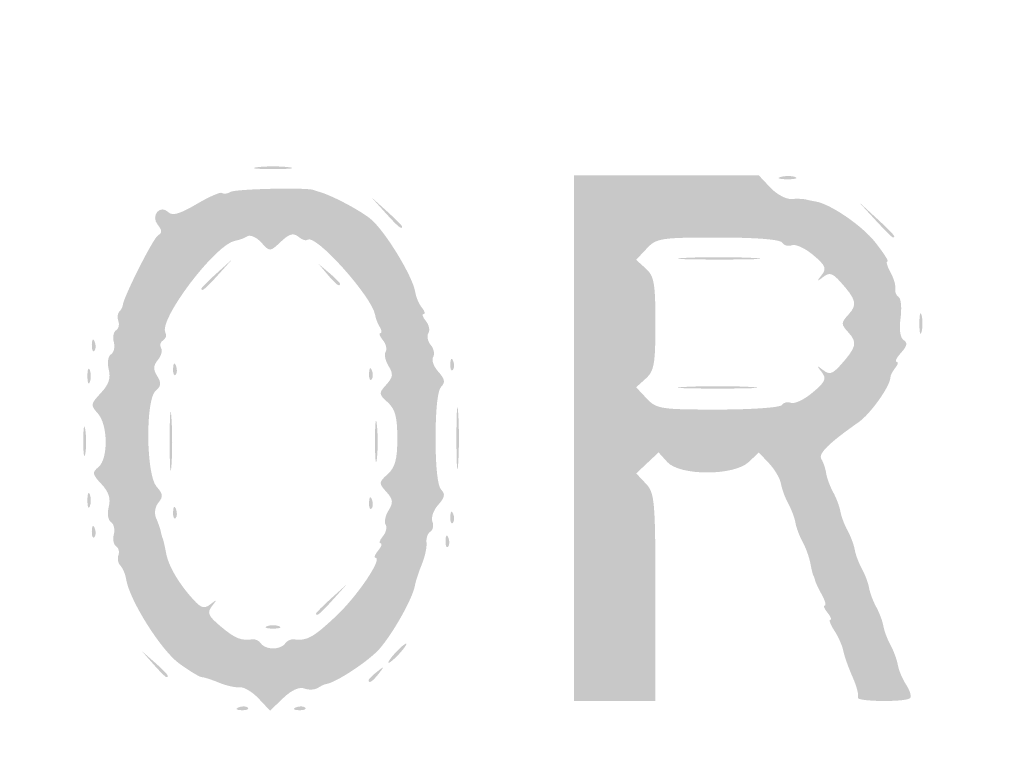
# Model space of a CAD drawing. Header units: inches. Extents: x -25.6 to 25.6, y -25.4 to 25.5.
# Tile 6 of 9: x -4.4 to 5.3, y -3.2 to 4.1. Entities that reach past the tile are written whole.
import ezdxf

# ---------------------------------------------------------------- set-up
doc = ezdxf.new("R2010")
doc.units = ezdxf.units.IN
doc.header["$MEASUREMENT"] = 0

msp = doc.modelspace()

# ---------------------------------------------------------------- hatches: boundary and pattern name
h = msp.add_hatch(color=7)
edge = h.paths.add_edge_path()
edge.add_spline(control_points=[(-0.4007, -25.4268), (-0.7297, -25.3427), (-1.0022, -25.2345), (-1.2492, -25.0898), (-1.4714, -24.9596), (-4.0059, -22.4523), (-13.0728, -13.3931), (-19.4202, -7.051), (-24.7181, -1.732), (-24.8458, -1.573), (-25.5175, -0.7368), (-25.628, 0.167), (-25.1698, 1.0773), (-24.9929, 1.4287), (-24.6905, 1.7353), (-13.1424, 13.2708)], knot_values=[0, 0, 0, 0, 1, 1, 1, 2, 2, 2, 3, 3, 3, 4, 4, 4, 5, 5, 5, 5], degree=3, periodic=0)
edge.add_line((-13.1424, 13.2708), (-1.2964, 25.1038))
edge.add_line((-1.2964, 25.1038), (-0.9639, 25.2345))
edge.add_spline(control_points=[(-0.9639, 25.2345), (-0.4799, 25.4247), (-0.0736, 25.4818), (0.3264, 25.4158), (0.6749, 25.3582), (1.1731, 25.1642), (1.3671, 25.0105), (1.4319, 24.9592), (6.7733, 19.6343), (13.2369, 13.1775), (24.952, 1.4747), (24.9895, 1.4366), (25.1751, 1.0607), (25.632, 0.135), (25.5122, -0.7537), (24.8163, -1.6028), (24.3651, -2.1533), (1.6002, -24.8618), (1.3199, -25.041), (0.9144, -25.3003), (0.5513, -25.417), (0.0943, -25.435), (-0.1261, -25.4437), (-0.3488, -25.44), (-0.4007, -25.4268)], knot_values=[0, 0, 0, 0, 1, 1, 1, 2, 2, 2, 3, 3, 3, 4, 4, 4, 5, 5, 5, 6, 6, 6, 7, 7, 7, 8, 8, 8, 8], degree=3, periodic=0)
edge = h.paths.add_edge_path(flags=0)
edge.add_spline(control_points=[(0.7778, -25.2187), (0.9334, -25.1603), (1.1773, -25.0379), (1.3199, -24.9467), (1.6002, -24.7675), (24.2708, -2.1532), (24.722, -1.6028), (25.4179, -0.7538), (25.5376, 0.1349), (25.0809, 1.0607), (24.8954, 1.4366), (24.8568, 1.4758), (13.1427, 13.1827), (1.5336, 24.7848), (1.3863, 24.9297), (1.0371, 25.0951), (0.3644, 25.4137), (-0.2339, 25.4271), (-0.9639, 25.1402)], knot_values=[0, 0, 0, 0, 1, 1, 1, 2, 2, 2, 3, 3, 3, 4, 4, 4, 5, 5, 5, 6, 6, 6, 6], degree=3, periodic=0)
edge.add_line((-0.9639, 25.1402), (-1.2964, 25.0095))
edge.add_line((-1.2964, 25.0095), (-13.0952, 13.2237))
edge.add_spline(control_points=[(-13.0952, 13.2237), (-24.5971, 1.7344), (-24.8986, 1.4287), (-25.0755, 1.0773), (-25.5337, 0.167), (-25.4232, -0.7368), (-24.7515, -1.573), (-24.6238, -1.732), (-19.3472, -7.0298), (-13.0257, -13.3459), (-3.9964, -22.3675), (-1.4714, -24.8653), (-1.2492, -24.9955), (-1.0022, -25.1402), (-0.7297, -25.2484), (-0.4007, -25.3325), (-0.181, -25.3886), (0.5006, -25.3228), (0.7778, -25.2187)], knot_values=[0, 0, 0, 0, 1, 1, 1, 2, 2, 2, 3, 3, 3, 4, 4, 4, 5, 5, 5, 6, 6, 6, 6], degree=3, periodic=0)
h = msp.add_hatch(color=7)
edge = h.paths.add_edge_path()
edge.add_spline(control_points=[(-0.0736, -24.6026), (-0.0913, -24.574), (-0.1636, -24.5623), (-0.2345, -24.5764), (-0.3054, -24.5906), (-0.3828, -24.5828), (-0.4066, -24.559), (-0.4304, -24.5352), (-0.4948, -24.5089), (-0.5498, -24.5005), (-0.6047, -24.4921), (-0.7341, -24.4294), (-0.8373, -24.3611), (-0.9791, -24.2673), (-1.0382, -24.2502), (-1.0793, -24.2913), (-1.1204, -24.3324), (-3.9712, -21.5082), (-12.7397, -12.7397), (-21.7969, -3.6825), (-24.3332, -1.1212), (-24.2888, -1.0769), (-24.2445, -1.0325), (-24.2582, -0.9857), (-24.3514, -0.8636), (-24.417, -0.7775), (-24.4583, -0.7071), (-24.4431, -0.7071), (-24.4279, -0.7071), (-24.4417, -0.6594), (-24.4738, -0.601), (-24.506, -0.5427), (-24.5353, -0.4738), (-24.539, -0.4478), (-24.5428, -0.4219), (-24.55, -0.3901), (-24.555, -0.3771), (-24.5685, -0.3427), (-24.5702, 0.298), (-24.557, 0.3536), (-24.5509, 0.3795), (-24.5425, 0.4219), (-24.5385, 0.4478), (-24.525, 0.5343), (-24.2799, 0.9828), (-24.2288, 1.0144), (-24.194, 1.0359), (-24.1963, 1.067), (-24.2364, 1.1153), (-24.2851, 1.174), (-22.4602, 3.0192), (-12.7633, 12.7161), (-3.3175, 22.1619), (-1.2201, 24.2372), (-1.1654, 24.1917), (-1.1128, 24.1481), (-1.0817, 24.1549), (-1.0193, 24.2238), (-0.9445, 24.3064), (-0.7716, 24.3954), (-0.4478, 24.5178), (-0.3701, 24.5472), (-0.1685, 24.5712), (0, 24.5712), (0.1685, 24.5712), (0.3701, 24.5472), (0.4478, 24.5178), (0.7541, 24.402), (0.9457, 24.307), (0.9965, 24.2459), (1.038, 24.1959), (1.0644, 24.1942), (1.1173, 24.2381), (1.1733, 24.2845), (3.1916, 22.2878), (12.7161, 12.7633), (22.2407, 3.2387), (24.2374, 1.2204), (24.191, 1.1645), (24.1467, 1.1111), (24.1506, 1.0836), (24.2097, 1.0345), (24.2822, 0.9743), (24.5236, 0.5437), (24.5385, 0.4478), (24.5425, 0.4219), (24.5509, 0.3795), (24.557, 0.3536), (24.5702, 0.298), (24.5685, -0.3427), (24.555, -0.3771), (24.55, -0.3901), (24.5428, -0.4219), (24.539, -0.4478), (24.5353, -0.4738), (24.506, -0.5427), (24.4738, -0.601), (24.4417, -0.6594), (24.4279, -0.7071), (24.4431, -0.7071), (24.4583, -0.7071), (24.417, -0.7775), (24.3514, -0.8636), (24.2582, -0.9857), (24.2445, -1.0325), (24.2888, -1.0769), (24.3332, -1.1212), (21.7969, -3.6825), (12.7397, -12.7397), (3.9712, -21.5082), (1.1204, -24.3324), (1.0793, -24.2913), (1.0382, -24.2502), (0.9791, -24.2673), (0.8373, -24.3611), (0.7341, -24.4294), (0.6047, -24.4921), (0.5498, -24.5005), (0.4948, -24.5089), (0.4304, -24.5352), (0.4066, -24.559), (0.3828, -24.5828), (0.3054, -24.5906), (0.2345, -24.5764), (0.1636, -24.5623), (0.0913, -24.574), (0.0736, -24.6026), (0.056, -24.6311), (0.0229, -24.6545), (0, -24.6545), (-0.0229, -24.6545), (-0.056, -24.6311), (-0.0736, -24.6026)], knot_values=[0, 0, 0, 0, 1, 1, 1, 2, 2, 2, 3, 3, 3, 4, 4, 4, 5, 5, 5, 6, 6, 6, 7, 7, 7, 8, 8, 8, 9, 9, 9, 10, 10, 10, 11, 11, 11, 12, 12, 12, 13, 13, 13, 14, 14, 14, 15, 15, 15, 16, 16, 16, 17, 17, 17, 18, 18, 18, 19, 19, 19, 20, 20, 20, 21, 21, 21, 22, 22, 22, 23, 23, 23, 24, 24, 24, 25, 25, 25, 26, 26, 26, 27, 27, 27, 28, 28, 28, 29, 29, 29, 30, 30, 30, 31, 31, 31, 32, 32, 32, 33, 33, 33, 34, 34, 34, 35, 35, 35, 36, 36, 36, 37, 37, 37, 38, 38, 38, 39, 39, 39, 40, 40, 40, 41, 41, 41, 42, 42, 42, 43, 43, 43, 44, 44, 44, 44], degree=3, periodic=0)
edge = h.paths.add_edge_path(flags=0)
edge.add_spline(control_points=[(0.2961, -24.0241), (0.4962, -23.9389), (0.6873, -23.7341), (0.6108, -23.6868), (0.5747, -23.6645), (4.6735, -19.5332), (12.0956, -12.1111), (20.3226, -3.884), (23.6524, -0.5832), (23.6919, -0.616), (23.7617, -0.6739), (24.0594, -0.35), (24.0232, -0.2556), (24.0097, -0.2204), (24.0189, -0.179), (24.0437, -0.1637), (24.097, -0.1308), (24.1042, 0.1102), (24.0534, 0.1611), (24.0192, 0.1953), (24.013, 0.2165), (24.0004, 0.3413), (23.9971, 0.3735), (21.4765, 2.9181), (18.3989, 5.9961), (14.658, 9.7374), (12.7862, 11.5782), (12.7516, 11.5495), (12.6763, 11.487), (0.5924, 23.5781), (0.6612, 23.6469), (0.6974, 23.6831), (0.6635, 23.7402), (0.5429, 23.8461), (0.4499, 23.9277), (0.3481, 23.9969), (0.3166, 23.9999), (0.2171, 24.0094), (0.1673, 24.0224), (0.0825, 24.0612), (0.0371, 24.0819), (-0.0371, 24.0819), (-0.0825, 24.0612), (-0.1673, 24.0224), (-0.2171, 24.0094), (-0.3166, 23.9999), (-0.3481, 23.9969), (-0.4499, 23.9277), (-0.5429, 23.8461), (-0.6635, 23.7402), (-0.6974, 23.6831), (-0.6612, 23.6469), (-0.5924, 23.5781), (-12.6763, 11.487), (-12.7516, 11.5495), (-12.7862, 11.5782), (-14.658, 9.7374), (-18.3989, 5.9961), (-21.4765, 2.9181), (-23.9971, 0.3735), (-24.0004, 0.3413), (-24.013, 0.2165), (-24.0192, 0.1953), (-24.0534, 0.1611), (-24.1042, 0.1102), (-24.097, -0.1308), (-24.0437, -0.1637), (-24.0189, -0.179), (-24.0086, -0.2175), (-24.0208, -0.2493), (-24.056, -0.3412), (-23.7602, -0.6726), (-23.6928, -0.6167), (-23.6521, -0.583), (-20.4362, -3.7704), (-12.0956, -12.1111), (-4.6735, -19.5332), (-0.5747, -23.6645), (-0.6108, -23.6868), (-0.6509, -23.7116), (-0.6356, -23.7557), (-0.5574, -23.8405), (-0.3404, -24.0759), (0.0019, -24.1495), (0.2961, -24.0241)], knot_values=[0, 0, 0, 0, 1, 1, 1, 2, 2, 2, 3, 3, 3, 4, 4, 4, 5, 5, 5, 6, 6, 6, 7, 7, 7, 8, 8, 8, 9, 9, 9, 10, 10, 10, 11, 11, 11, 12, 12, 12, 13, 13, 13, 14, 14, 14, 15, 15, 15, 16, 16, 16, 17, 17, 17, 18, 18, 18, 19, 19, 19, 20, 20, 20, 21, 21, 21, 22, 22, 22, 23, 23, 23, 24, 24, 24, 25, 25, 25, 26, 26, 26, 27, 27, 27, 28, 28, 28, 28], degree=3, periodic=0)
h = msp.add_hatch(color=7)
edge = h.paths.add_edge_path()
edge.add_spline(control_points=[(-2.086, 2.674), (-2.0017, 2.6844), (-1.8638, 2.6844), (-1.7796, 2.674), (-1.6953, 2.6635), (-1.7642, 2.655), (-1.9328, 2.655), (-2.1013, 2.655), (-2.1702, 2.6635), (-2.086, 2.674)], knot_values=[0, 0, 0, 0, 1, 1, 1, 2, 2, 2, 3, 3, 3, 3], degree=3, periodic=0)
h = msp.add_hatch(color=7)
edge = h.paths.add_edge_path()
edge.add_line((1.0371, 0), (1.0371, 2.5927))
edge.add_line((1.0371, 2.5927), (1.9481, 2.5927))
edge.add_line((1.9481, 2.5927), (2.8591, 2.5927))
edge.add_line((2.8591, 2.5927), (2.9718, 2.4728))
edge.add_spline(control_points=[(2.9718, 2.4728), (3.0337, 2.4069), (3.1276, 2.3562), (3.1803, 2.3602), (3.2331, 2.3642), (3.2975, 2.3619), (3.3234, 2.3551), (3.3493, 2.3482), (3.3918, 2.3394), (3.4177, 2.3354), (3.5616, 2.3133), (3.8745, 2.0999), (4.0055, 1.9345), (4.0884, 1.8299), (4.1431, 1.7442), (4.1271, 1.7442), (4.111, 1.7442), (4.1243, 1.6965), (4.1566, 1.6381), (4.1889, 1.5798), (4.2103, 1.5071), (4.2041, 1.4767), (4.198, 1.4462), (4.2128, 1.4091), (4.2369, 1.3942), (4.2611, 1.3793), (4.2698, 1.285), (4.2563, 1.1846), (4.2411, 1.0708), (4.2528, 0.9893), (4.2875, 0.9678), (4.328, 0.9428), (4.3211, 0.9091), (4.262, 0.8438), (4.2174, 0.7946), (4.1974, 0.7542), (4.2175, 0.7542), (4.2377, 0.7542), (4.2322, 0.7277), (4.2053, 0.6953), (4.1784, 0.6629), (4.1561, 0.6196), (4.1558, 0.599), (4.1546, 0.5142), (3.9616, 0.2419), (3.8442, 0.1593), (3.5464, -0.0501), (3.4426, -0.1525), (3.4751, -0.2046), (3.4939, -0.2347), (3.5153, -0.298), (3.5226, -0.3453), (3.53, -0.3927), (3.5614, -0.4775), (3.5924, -0.5339), (3.6234, -0.5903), (3.6552, -0.6751), (3.6631, -0.7225), (3.671, -0.7698), (3.7028, -0.8546), (3.7338, -0.911), (3.7648, -0.9674), (3.7966, -1.0522), (3.8045, -1.0996), (3.8124, -1.1469), (3.8442, -1.2318), (3.8752, -1.2881), (3.9063, -1.3445), (3.9381, -1.4294), (3.946, -1.4767), (3.9538, -1.524), (3.9857, -1.6089), (4.0167, -1.6653), (4.0477, -1.7216), (4.0795, -1.8065), (4.0874, -1.8538), (4.0953, -1.9012), (4.1271, -1.986), (4.1581, -2.0424), (4.1891, -2.0988), (4.2214, -2.1866), (4.2298, -2.2376), (4.2383, -2.2886), (4.2753, -2.3763), (4.3122, -2.4325), (4.349, -2.4888), (4.3661, -2.5478), (4.3502, -2.5638), (4.308, -2.606), (3.8087, -2.5993), (3.835, -2.5569), (3.8471, -2.5372), (3.824, -2.447), (3.7836, -2.3566), (3.7432, -2.2661), (3.7021, -2.1503), (3.6923, -2.0993), (3.6825, -2.0484), (3.6427, -1.9582), (3.6039, -1.899), (3.5651, -1.8398), (3.5471, -1.7913), (3.5638, -1.7913), (3.5805, -1.7913), (3.5678, -1.7595), (3.5355, -1.7206), (3.5033, -1.6817), (3.4908, -1.6499), (3.5079, -1.6499), (3.5249, -1.6499), (3.5123, -1.6022), (3.4799, -1.5439), (3.4475, -1.4855), (3.4176, -1.4219), (3.4135, -1.4024), (3.4093, -1.383), (3.4017, -1.3618), (3.3965, -1.3553), (3.3913, -1.3488), (3.378, -1.2942), (3.3668, -1.2339), (3.3556, -1.1736), (3.3211, -1.0781), (3.2901, -1.0217), (3.2591, -0.9654), (3.2273, -0.8805), (3.2194, -0.8332), (3.2115, -0.7858), (3.1797, -0.701), (3.1487, -0.6446), (3.1177, -0.5882), (3.0854, -0.5005), (3.077, -0.4496), (3.0685, -0.3986), (3.016, -0.3084), (2.9601, -0.2489)], knot_values=[0, 0, 0, 0, 1, 1, 1, 2, 2, 2, 3, 3, 3, 4, 4, 4, 5, 5, 5, 6, 6, 6, 7, 7, 7, 8, 8, 8, 9, 9, 9, 10, 10, 10, 11, 11, 11, 12, 12, 12, 13, 13, 13, 14, 14, 14, 15, 15, 15, 16, 16, 16, 17, 17, 17, 18, 18, 18, 19, 19, 19, 20, 20, 20, 21, 21, 21, 22, 22, 22, 23, 23, 23, 24, 24, 24, 25, 25, 25, 26, 26, 26, 27, 27, 27, 28, 28, 28, 29, 29, 29, 30, 30, 30, 31, 31, 31, 32, 32, 32, 33, 33, 33, 34, 34, 34, 35, 35, 35, 36, 36, 36, 37, 37, 37, 38, 38, 38, 39, 39, 39, 40, 40, 40, 41, 41, 41, 42, 42, 42, 43, 43, 43, 44, 44, 44, 45, 45, 45, 45], degree=3, periodic=0)
edge.add_line((2.9601, -0.2489), (2.8586, -0.1409))
edge.add_line((2.8586, -0.1409), (2.758, -0.2354))
edge.add_spline(control_points=[(2.758, -0.2354), (2.6122, -0.3724), (2.0797, -0.3721), (1.9557, -0.235)], knot_values=[0, 0, 0, 0, 1, 1, 1, 1], degree=3, periodic=0)
edge.add_line((1.9557, -0.235), (1.8697, -0.14))
edge.add_line((1.8697, -0.14), (1.7595, -0.2434))
edge.add_line((1.7595, -0.2434), (1.6494, -0.3469))
edge.add_line((1.6494, -0.3469), (1.7439, -0.4476))
edge.add_spline(control_points=[(1.7439, -0.4476), (1.8326, -0.5419), (1.8385, -0.6121), (1.8385, -1.5705)], knot_values=[0, 0, 0, 0, 1, 1, 1, 1], degree=3, periodic=0)
edge.add_line((1.8385, -1.5705), (1.8385, -2.5927))
edge.add_line((1.8385, -2.5927), (1.4378, -2.5927))
edge.add_line((1.4378, -2.5927), (1.0371, -2.5927))
edge.add_line((1.0371, -2.5927), (1.0371, 0))
edge = h.paths.add_edge_path(flags=0)
edge.add_spline(control_points=[(3.0864, 0.3279), (3.1018, 0.3527), (3.1425, 0.3622), (3.1769, 0.349), (3.2113, 0.3358), (3.3067, 0.3815), (3.3889, 0.4507), (3.5163, 0.5579), (3.5294, 0.5877), (3.478, 0.6535), (3.4256, 0.7205), (3.4275, 0.723), (3.4925, 0.6723), (3.5543, 0.6242), (3.5839, 0.6324), (3.6623, 0.7195), (3.8196, 0.8943), (3.8323, 0.9436), (3.745, 1.0401), (3.6662, 1.1271), (3.6662, 1.1357), (3.745, 1.2227), (3.8323, 1.3192), (3.8196, 1.3685), (3.6623, 1.5433), (3.5839, 1.6304), (3.5543, 1.6386), (3.4925, 1.5904), (3.4275, 1.5397), (3.4256, 1.5422), (3.478, 1.6092), (3.5293, 1.675), (3.5169, 1.7043), (3.3942, 1.8076), (3.315, 1.8743), (3.221, 1.9177), (3.1855, 1.904), (3.1499, 1.8904), (3.1068, 1.9019), (3.0897, 1.9295), (3.0702, 1.961), (2.8327, 1.9799), (2.4567, 1.9799), (1.8874, 1.9799), (1.8493, 1.974), (1.7517, 1.87)], knot_values=[0, 0, 0, 0, 1, 1, 1, 2, 2, 2, 3, 3, 3, 4, 4, 4, 5, 5, 5, 6, 6, 6, 7, 7, 7, 8, 8, 8, 9, 9, 9, 10, 10, 10, 11, 11, 11, 12, 12, 12, 13, 13, 13, 14, 14, 14, 15, 15, 15, 15], degree=3, periodic=0)
edge.add_line((1.7517, 1.87), (1.6485, 1.7601))
edge.add_line((1.6485, 1.7601), (1.7435, 1.6741))
edge.add_spline(control_points=[(1.7435, 1.6741), (1.8263, 1.5992), (1.8385, 1.5295), (1.8385, 1.1314), (1.8385, 0.7333), (1.8263, 0.6635), (1.7435, 0.5886)], knot_values=[0, 0, 0, 0, 1, 1, 1, 2, 2, 2, 2], degree=3, periodic=0)
edge.add_line((1.7435, 0.5886), (1.6485, 0.5026))
edge.add_line((1.6485, 0.5026), (1.7517, 0.3927))
edge.add_spline(control_points=[(1.7517, 0.3927), (1.8493, 0.2888), (1.8874, 0.2828), (2.4567, 0.2828), (2.7888, 0.2828), (3.0711, 0.3031), (3.0864, 0.3279)], knot_values=[0, 0, 0, 0, 1, 1, 1, 2, 2, 2, 2], degree=3, periodic=0)
h = msp.add_hatch(color=7)
edge = h.paths.add_edge_path()
edge.add_spline(control_points=[(3.0768, 2.5783), (3.1227, 2.5902), (3.1863, 2.5894), (3.2182, 2.5765), (3.2501, 2.5636), (3.2126, 2.5538), (3.1348, 2.5548), (3.0571, 2.5557), (3.0309, 2.5663), (3.0768, 2.5783)], knot_values=[0, 0, 0, 0, 1, 1, 1, 2, 2, 2, 3, 3, 3, 3], degree=3, periodic=0)
h = msp.add_hatch(color=7)
edge = h.paths.add_edge_path()
edge.add_spline(control_points=[(-2.075, -2.5683), (-2.1368, -2.5025), (-2.2203, -2.4525), (-2.2604, -2.4573), (-2.3006, -2.4621), (-2.3932, -2.4415), (-2.4662, -2.4115), (-2.5391, -2.3816), (-2.6155, -2.357), (-2.6359, -2.357), (-2.6562, -2.357), (-2.7562, -2.2967), (-2.8581, -2.2229), (-3.0375, -2.0929), (-3.3486, -1.5992), (-3.3818, -1.3917), (-3.3901, -1.3404), (-3.4158, -1.2794), (-3.4389, -1.2563), (-3.4621, -1.2331), (-3.4706, -1.1871), (-3.4579, -1.154), (-3.4452, -1.1209), (-3.4555, -1.081), (-3.4808, -1.0654), (-3.506, -1.0498), (-3.5162, -0.997), (-3.5034, -0.9481), (-3.4906, -0.8992), (-3.5033, -0.8449), (-3.5316, -0.8274), (-3.5605, -0.8095), (-3.5701, -0.7442), (-3.5535, -0.678), (-3.5324, -0.594), (-3.553, -0.5296), (-3.6256, -0.4523), (-3.7158, -0.3563), (-3.7191, -0.3374), (-3.655, -0.2841), (-3.5568, -0.2026), (-3.5607, 0.1333), (-3.6611, 0.2443), (-3.7347, 0.3256), (-3.7329, 0.3381), (-3.6318, 0.4457), (-3.5536, 0.529), (-3.5321, 0.5927), (-3.5535, 0.678), (-3.5701, 0.7442), (-3.5605, 0.8095), (-3.5316, 0.8274), (-3.5033, 0.8449), (-3.4906, 0.8992), (-3.5034, 0.9481), (-3.5162, 0.997), (-3.506, 1.0498), (-3.4808, 1.0654), (-3.4555, 1.081), (-3.4454, 1.1214), (-3.4584, 1.1551), (-3.4713, 1.1888), (-3.4674, 1.2309), (-3.4498, 1.2485), (-3.4321, 1.2662), (-3.4165, 1.2948), (-3.415, 1.3121), (-3.408, 1.3928), (-3.1166, 1.971), (-3.0677, 2.0013), (-3.0256, 2.0273), (-3.026, 2.0518), (-3.0693, 2.1039), (-3.1445, 2.1945), (-3.0469, 2.3115), (-2.9647, 2.2293), (-2.9264, 2.191), (-2.8518, 2.2127), (-2.686, 2.3105), (-2.5615, 2.3839), (-2.4486, 2.4329), (-2.435, 2.4193), (-2.4215, 2.4058), (-2.3849, 2.4105), (-2.3538, 2.4297), (-2.3055, 2.4596), (-1.601, 2.4759), (-1.5321, 2.4488), (-1.5191, 2.4437), (-1.4926, 2.4349), (-1.4731, 2.4294), (-1.351, 2.3943), (-1.088, 2.2557), (-0.9754, 2.1672), (-0.8361, 2.0576), (-0.5545, 1.5988), (-0.5307, 1.4426), (-0.523, 1.3922), (-0.4933, 1.3227), (-0.4647, 1.2883), (-0.4361, 1.2538), (-0.4285, 1.2257), (-0.4478, 1.2257), (-0.4671, 1.2257), (-0.4573, 1.1948), (-0.426, 1.157), (-0.3946, 1.1193), (-0.3833, 1.0653), (-0.4007, 1.0371), (-0.4181, 1.0089), (-0.4075, 0.9559), (-0.3771, 0.9192), (-0.3467, 0.8826), (-0.3364, 0.8292), (-0.3541, 0.8005), (-0.3718, 0.7718), (-0.3487, 0.7067), (-0.3027, 0.6559), (-0.2386, 0.585), (-0.232, 0.5505), (-0.2745, 0.508), (-0.3093, 0.4732), (-0.33, 0.2841), (-0.33, 0), (-0.33, -0.2841), (-0.3093, -0.4732), (-0.2745, -0.508), (-0.232, -0.5505), (-0.2389, -0.5853), (-0.3038, -0.6571), (-0.3504, -0.7086), (-0.3763, -0.7827), (-0.3613, -0.8217), (-0.3464, -0.8607), (-0.3554, -0.9058), (-0.3814, -0.9219), (-0.4075, -0.938), (-0.4244, -0.9864), (-0.4192, -1.0295), (-0.4139, -1.0726), (-0.4346, -1.169), (-0.4653, -1.2439), (-0.496, -1.3187), (-0.5271, -1.4142), (-0.5344, -1.456), (-0.5556, -1.5777), (-0.7389, -1.9072), (-0.8758, -2.07), (-0.9783, -2.1919), (-1.3144, -2.4142), (-1.4142, -2.4263), (-1.4272, -2.4279), (-1.4624, -2.4448), (-1.4925, -2.464), (-1.5225, -2.4831), (-1.5821, -2.4853), (-1.6249, -2.4689), (-1.6741, -2.45), (-1.7504, -2.4848), (-1.8326, -2.5635)], knot_values=[0, 0, 0, 0, 1, 1, 1, 2, 2, 2, 3, 3, 3, 4, 4, 4, 5, 5, 5, 6, 6, 6, 7, 7, 7, 8, 8, 8, 9, 9, 9, 10, 10, 10, 11, 11, 11, 12, 12, 12, 13, 13, 13, 14, 14, 14, 15, 15, 15, 16, 16, 16, 17, 17, 17, 18, 18, 18, 19, 19, 19, 20, 20, 20, 21, 21, 21, 22, 22, 22, 23, 23, 23, 24, 24, 24, 25, 25, 25, 26, 26, 26, 27, 27, 27, 28, 28, 28, 29, 29, 29, 30, 30, 30, 31, 31, 31, 32, 32, 32, 33, 33, 33, 34, 34, 34, 35, 35, 35, 36, 36, 36, 37, 37, 37, 38, 38, 38, 39, 39, 39, 40, 40, 40, 41, 41, 41, 42, 42, 42, 43, 43, 43, 44, 44, 44, 45, 45, 45, 46, 46, 46, 47, 47, 47, 48, 48, 48, 49, 49, 49, 50, 50, 50, 51, 51, 51, 52, 52, 52, 53, 53, 53, 53], degree=3, periodic=0)
edge.add_line((-1.8326, -2.5635), (-1.9625, -2.688))
edge.add_line((-1.9625, -2.688), (-2.075, -2.5683))
edge = h.paths.add_edge_path(flags=0)
edge.add_spline(control_points=[(-1.8141, -2.0258), (-1.7977, -1.9992), (-1.7593, -1.9805), (-1.7289, -1.9842), (-1.5981, -2.0004), (-1.5389, -1.968), (-1.3135, -1.7571), (-1.101, -1.5584), (-0.8453, -1.1785), (-0.9241, -1.1785), (-0.9407, -1.1785), (-0.9279, -1.1467), (-0.8957, -1.1078), (-0.8634, -1.0689), (-0.8528, -1.0371), (-0.8721, -1.0371), (-0.8914, -1.0371), (-0.8816, -1.0062), (-0.8502, -0.9684), (-0.8189, -0.9307), (-0.8064, -0.8785), (-0.8225, -0.8525), (-0.8386, -0.8265), (-0.8254, -0.7631), (-0.7933, -0.7117), (-0.7449, -0.6341), (-0.7487, -0.6028), (-0.8156, -0.5288), (-0.8922, -0.4443), (-0.8914, -0.4351), (-0.8018, -0.3539), (-0.7281, -0.2872), (-0.7071, -0.2087), (-0.7071, 0), (-0.7071, 0.2087), (-0.7281, 0.2872), (-0.8018, 0.3539), (-0.8914, 0.4351), (-0.8922, 0.4443), (-0.8156, 0.5288), (-0.7487, 0.6028), (-0.7449, 0.6341), (-0.7933, 0.7117), (-0.8254, 0.7631), (-0.8386, 0.8265), (-0.8225, 0.8525), (-0.8064, 0.8785), (-0.8189, 0.9307), (-0.8502, 0.9684), (-0.8816, 1.0062), (-0.8928, 1.0371), (-0.8751, 1.0371), (-0.8574, 1.0371), (-0.8595, 1.0636), (-0.8798, 1.096), (-0.9, 1.1284), (-0.9206, 1.1811), (-0.9254, 1.2132), (-0.9529, 1.394), (-1.5228, 2.0284), (-1.5939, 1.9573), (-1.607, 1.9443), (-1.6468, 1.9577), (-1.6823, 1.9872), (-1.7323, 2.0287), (-1.7716, 2.0177), (-1.8555, 1.9389), (-1.9637, 1.8373), (-1.9642, 1.8373), (-2.0489, 1.9309), (-2.0957, 1.9826), (-2.1576, 2.01), (-2.1865, 1.9919), (-2.2155, 1.9738), (-2.2687, 1.9545), (-2.3049, 1.949), (-2.4967, 1.92), (-3.0707, 1.1621), (-2.9943, 1.0386), (-2.98, 1.0154), (-2.9902, 0.9829), (-3.017, 0.9664), (-3.0438, 0.9498), (-3.0529, 0.9156), (-3.0373, 0.8903), (-3.0217, 0.8651), (-3.0359, 0.8118), (-3.069, 0.7719), (-3.115, 0.7166), (-3.1164, 0.679), (-3.0752, 0.613), (-3.033, 0.5454), (-3.0362, 0.5142), (-3.0898, 0.4697), (-3.1929, 0.3841), (-3.1861, -0.3627), (-3.0812, -0.4786), (-3.0186, -0.5478), (-3.0151, -0.5773), (-3.0629, -0.6349), (-3.0975, -0.6766), (-3.1069, -0.7402), (-3.0857, -0.789), (-3.0659, -0.8347), (-3.0455, -0.8933), (-3.0405, -0.9192), (-3.0355, -0.9452), (-3.0265, -0.977), (-3.0207, -0.9899), (-3.0148, -1.0029), (-3.0004, -1.0658), (-2.9887, -1.1298), (-2.9649, -1.2593), (-2.8648, -1.4311), (-2.7202, -1.5904), (-2.6412, -1.6775), (-2.6115, -1.6857), (-2.5497, -1.6375), (-2.4847, -1.5869), (-2.4828, -1.5893), (-2.5352, -1.6564), (-2.5865, -1.7222), (-2.5738, -1.7517), (-2.449, -1.8567), (-2.307, -1.9762), (-2.2524, -1.9985), (-2.1367, -1.9842), (-2.1062, -1.9805), (-2.0678, -1.9992), (-2.0514, -2.0258), (-2.0349, -2.0524), (-1.9816, -2.0742), (-1.9328, -2.0742), (-1.884, -2.0742), (-1.8306, -2.0524), (-1.8141, -2.0258)], knot_values=[0, 0, 0, 0, 1, 1, 1, 2, 2, 2, 3, 3, 3, 4, 4, 4, 5, 5, 5, 6, 6, 6, 7, 7, 7, 8, 8, 8, 9, 9, 9, 10, 10, 10, 11, 11, 11, 12, 12, 12, 13, 13, 13, 14, 14, 14, 15, 15, 15, 16, 16, 16, 17, 17, 17, 18, 18, 18, 19, 19, 19, 20, 20, 20, 21, 21, 21, 22, 22, 22, 23, 23, 23, 24, 24, 24, 25, 25, 25, 26, 26, 26, 27, 27, 27, 28, 28, 28, 29, 29, 29, 30, 30, 30, 31, 31, 31, 32, 32, 32, 33, 33, 33, 34, 34, 34, 35, 35, 35, 36, 36, 36, 37, 37, 37, 38, 38, 38, 39, 39, 39, 40, 40, 40, 41, 41, 41, 42, 42, 42, 43, 43, 43, 44, 44, 44, 45, 45, 45, 45], degree=3, periodic=0)
h = msp.add_hatch(color=7)
edge = h.paths.add_edge_path()
edge.add_line((-0.8279, 2.2274), (-0.9664, 2.3806))
edge.add_line((-0.9664, 2.3806), (-0.8132, 2.2421))
edge.add_spline(control_points=[(-0.8132, 2.2421), (-0.7289, 2.166), (-0.66, 2.097), (-0.66, 2.0889), (-0.66, 2.0525), (-0.6989, 2.0846), (-0.8279, 2.2274)], knot_values=[0, 0, 0, 0, 1, 1, 1, 2, 2, 2, 2], degree=3, periodic=0)
h = msp.add_hatch(color=7)
edge = h.paths.add_edge_path()
edge.add_line((4.0044, 2.1567), (3.8419, 2.3335))
edge.add_line((3.8419, 2.3335), (4.0187, 2.171))
edge.add_spline(control_points=[(4.0187, 2.171), (4.1833, 2.0198), (4.2172, 1.9799), (4.1812, 1.9799), (4.1733, 1.9799), (4.0938, 2.0594), (4.0044, 2.1567)], knot_values=[0, 0, 0, 0, 1, 1, 1, 2, 2, 2, 2], degree=3, periodic=0)
h = msp.add_hatch(color=7)
edge = h.paths.add_edge_path()
edge.add_spline(control_points=[(-2.6399, 1.4761), (-2.6399, 1.4842), (-2.5709, 1.5532), (-2.4867, 1.6293)], knot_values=[0, 0, 0, 0, 1, 1, 1, 1], degree=3, periodic=0)
edge.add_line((-2.4867, 1.6293), (-2.3335, 1.7678))
edge.add_line((-2.3335, 1.7678), (-2.4719, 1.6146))
edge.add_spline(control_points=[(-2.4719, 1.6146), (-2.601, 1.4718), (-2.6399, 1.4397), (-2.6399, 1.4761)], knot_values=[0, 0, 0, 0, 1, 1, 1, 1], degree=3, periodic=0)
h = msp.add_hatch(color=7)
edge = h.paths.add_edge_path()
edge.add_spline(control_points=[(2.131, 1.7791), (2.3049, 1.7882), (2.6019, 1.7882), (2.791, 1.7792), (2.9801, 1.7703), (2.8379, 1.7629), (2.4749, 1.7628), (2.1119, 1.7627), (1.9572, 1.7701), (2.131, 1.7791)], knot_values=[0, 0, 0, 0, 1, 1, 1, 2, 2, 2, 3, 3, 3, 3], degree=3, periodic=0)
h = msp.add_hatch(color=7)
edge = h.paths.add_edge_path()
edge.add_line((-1.3951, 1.6146), (-1.4849, 1.7206))
edge.add_line((-1.4849, 1.7206), (-1.3789, 1.6308))
edge.add_spline(control_points=[(-1.3789, 1.6308), (-1.3205, 1.5814), (-1.2728, 1.5337), (-1.2728, 1.5248), (-1.2728, 1.487), (-1.3107, 1.5149), (-1.3951, 1.6146)], knot_values=[0, 0, 0, 0, 1, 1, 1, 2, 2, 2, 2], degree=3, periodic=0)
h = msp.add_hatch(color=7)
edge = h.paths.add_edge_path()
edge.add_spline(control_points=[(4.4421, 1.1314), (4.4421, 1.2221), (4.4518, 1.2592), (4.4637, 1.2139), (4.4756, 1.1685), (4.4756, 1.0942), (4.4637, 1.0489), (4.4518, 1.0035), (4.4421, 1.0406), (4.4421, 1.1314)], knot_values=[0, 0, 0, 0, 1, 1, 1, 2, 2, 2, 3, 3, 3, 3], degree=3, periodic=0)
h = msp.add_hatch(color=7)
edge = h.paths.add_edge_path()
edge.add_spline(control_points=[(-3.7204, 0.9232), (-3.7181, 0.9781), (-3.7069, 0.9893), (-3.6919, 0.9516), (-3.6783, 0.9176), (-3.68, 0.877), (-3.6956, 0.8613), (-3.7113, 0.8456), (-3.7224, 0.8735), (-3.7204, 0.9232)], knot_values=[0, 0, 0, 0, 1, 1, 1, 2, 2, 2, 3, 3, 3, 3], degree=3, periodic=0)
h = msp.add_hatch(color=7)
edge = h.paths.add_edge_path()
edge.add_spline(control_points=[(-0.1848, 0.7346), (-0.1826, 0.7895), (-0.1714, 0.8007), (-0.1564, 0.7631), (-0.1427, 0.7291), (-0.1444, 0.6884), (-0.1601, 0.6727), (-0.1757, 0.6571), (-0.1869, 0.6849), (-0.1848, 0.7346)], knot_values=[0, 0, 0, 0, 1, 1, 1, 2, 2, 2, 3, 3, 3, 3], degree=3, periodic=0)
h = msp.add_hatch(color=7)
edge = h.paths.add_edge_path()
edge.add_spline(control_points=[(-3.7638, 0.6128), (-3.7638, 0.6776), (-3.7531, 0.7042), (-3.74, 0.6718), (-3.7269, 0.6393), (-3.7269, 0.5863), (-3.74, 0.5539), (-3.7531, 0.5215), (-3.7638, 0.548), (-3.7638, 0.6128)], knot_values=[0, 0, 0, 0, 1, 1, 1, 2, 2, 2, 3, 3, 3, 3], degree=3, periodic=0)
h = msp.add_hatch(color=7)
edge = h.paths.add_edge_path()
edge.add_spline(control_points=[(-2.919, 0.6875), (-2.9167, 0.7424), (-2.9056, 0.7536), (-2.8905, 0.7159), (-2.8769, 0.6819), (-2.8786, 0.6413), (-2.8942, 0.6256), (-2.9099, 0.6099), (-2.921, 0.6378), (-2.919, 0.6875)], knot_values=[0, 0, 0, 0, 1, 1, 1, 2, 2, 2, 3, 3, 3, 3], degree=3, periodic=0)
h = msp.add_hatch(color=7)
edge = h.paths.add_edge_path()
edge.add_spline(control_points=[(-0.9862, 0.6403), (-0.984, 0.6952), (-0.9728, 0.7064), (-0.9577, 0.6688), (-0.9441, 0.6348), (-0.9458, 0.5941), (-0.9615, 0.5785), (-0.9771, 0.5628), (-0.9883, 0.5906), (-0.9862, 0.6403)], knot_values=[0, 0, 0, 0, 1, 1, 1, 2, 2, 2, 3, 3, 3, 3], degree=3, periodic=0)
h = msp.add_hatch(color=7)
edge = h.paths.add_edge_path()
edge.add_spline(control_points=[(2.1331, 0.5064), (2.3081, 0.5154), (2.5945, 0.5154), (2.7695, 0.5064), (2.9445, 0.4973), (2.8013, 0.4899), (2.4513, 0.4899), (2.1013, 0.4899), (1.9581, 0.4973), (2.1331, 0.5064)], knot_values=[0, 0, 0, 0, 1, 1, 1, 2, 2, 2, 3, 3, 3, 3], degree=3, periodic=0)
h = msp.add_hatch(color=7)
edge = h.paths.add_edge_path()
edge.add_spline(control_points=[(-2.9526, -0.0236), (-2.9525, 0.2357), (-2.9446, 0.3358), (-2.935, 0.1988), (-2.9255, 0.0618), (-2.9256, -0.1504), (-2.9353, -0.2726), (-2.9449, -0.3949), (-2.9528, -0.2828), (-2.9526, -0.0236)], knot_values=[0, 0, 0, 0, 1, 1, 1, 2, 2, 2, 3, 3, 3, 3], degree=3, periodic=0)
h = msp.add_hatch(color=7)
edge = h.paths.add_edge_path()
edge.add_spline(control_points=[(-0.124, 0), (-0.124, 0.2722), (-0.1162, 0.3836), (-0.1067, 0.2475), (-0.0971, 0.1114), (-0.0971, -0.1114), (-0.1067, -0.2475), (-0.1162, -0.3836), (-0.124, -0.2722), (-0.124, 0)], knot_values=[0, 0, 0, 0, 1, 1, 1, 2, 2, 2, 3, 3, 3, 3], degree=3, periodic=0)
h = msp.add_hatch(color=7)
edge = h.paths.add_edge_path()
edge.add_spline(control_points=[(-0.9273, -0.0236), (-0.9271, 0.1579), (-0.9186, 0.2264), (-0.9084, 0.1286), (-0.8982, 0.0308), (-0.8984, -0.1177), (-0.9088, -0.2014), (-0.9192, -0.2851), (-0.9275, -0.2051), (-0.9273, -0.0236)], knot_values=[0, 0, 0, 0, 1, 1, 1, 2, 2, 2, 3, 3, 3, 3], degree=3, periodic=0)
h = msp.add_hatch(color=7)
edge = h.paths.add_edge_path()
edge.add_spline(control_points=[(-3.8049, -0.0236), (-3.8045, 0.1061), (-3.7954, 0.1535), (-3.7846, 0.0818), (-3.7737, 0.0102), (-3.774, -0.0959), (-3.7852, -0.1539), (-3.7964, -0.2118), (-3.8052, -0.1532), (-3.8049, -0.0236)], knot_values=[0, 0, 0, 0, 1, 1, 1, 2, 2, 2, 3, 3, 3, 3], degree=3, periodic=0)
h = msp.add_hatch(color=7)
edge = h.paths.add_edge_path()
edge.add_spline(control_points=[(-3.7638, -0.6128), (-3.7638, -0.548), (-3.7531, -0.5215), (-3.74, -0.5539), (-3.7269, -0.5863), (-3.7269, -0.6393), (-3.74, -0.6718), (-3.7531, -0.7042), (-3.7638, -0.6776), (-3.7638, -0.6128)], knot_values=[0, 0, 0, 0, 1, 1, 1, 2, 2, 2, 3, 3, 3, 3], degree=3, periodic=0)
h = msp.add_hatch(color=7)
edge = h.paths.add_edge_path()
edge.add_spline(control_points=[(-0.9862, -0.6325), (-0.984, -0.5776), (-0.9728, -0.5664), (-0.9577, -0.604), (-0.9441, -0.638), (-0.9458, -0.6787), (-0.9615, -0.6943), (-0.9771, -0.71), (-0.9883, -0.6822), (-0.9862, -0.6325)], knot_values=[0, 0, 0, 0, 1, 1, 1, 2, 2, 2, 3, 3, 3, 3], degree=3, periodic=0)
h = msp.add_hatch(color=7)
edge = h.paths.add_edge_path()
edge.add_spline(control_points=[(-2.919, -0.7267), (-2.9167, -0.6718), (-2.9056, -0.6607), (-2.8905, -0.6983), (-2.8769, -0.7323), (-2.8786, -0.773), (-2.8942, -0.7886), (-2.9099, -0.8043), (-2.921, -0.7764), (-2.919, -0.7267)], knot_values=[0, 0, 0, 0, 1, 1, 1, 2, 2, 2, 3, 3, 3, 3], degree=3, periodic=0)
h = msp.add_hatch(color=7)
edge = h.paths.add_edge_path()
edge.add_spline(control_points=[(-0.1848, -0.7739), (-0.1826, -0.719), (-0.1714, -0.7078), (-0.1564, -0.7454), (-0.1427, -0.7794), (-0.1444, -0.8201), (-0.1601, -0.8358), (-0.1757, -0.8514), (-0.1869, -0.8236), (-0.1848, -0.7739)], knot_values=[0, 0, 0, 0, 1, 1, 1, 2, 2, 2, 3, 3, 3, 3], degree=3, periodic=0)
h = msp.add_hatch(color=7)
edge = h.paths.add_edge_path()
edge.add_spline(control_points=[(-3.7204, -0.9153), (-3.7181, -0.8604), (-3.7069, -0.8492), (-3.6919, -0.8868), (-3.6783, -0.9209), (-3.68, -0.9615), (-3.6956, -0.9772), (-3.7113, -0.9928), (-3.7224, -0.965), (-3.7204, -0.9153)], knot_values=[0, 0, 0, 0, 1, 1, 1, 2, 2, 2, 3, 3, 3, 3], degree=3, periodic=0)
h = msp.add_hatch(color=7)
edge = h.paths.add_edge_path()
edge.add_spline(control_points=[(-0.232, -1.0096), (-0.2297, -0.9547), (-0.2185, -0.9435), (-0.2035, -0.9811), (-0.1899, -1.0151), (-0.1916, -1.0558), (-0.2072, -1.0715), (-0.2229, -1.0871), (-0.234, -1.0593), (-0.232, -1.0096)], knot_values=[0, 0, 0, 0, 1, 1, 1, 2, 2, 2, 3, 3, 3, 3], degree=3, periodic=0)
h = msp.add_hatch(color=7)
edge = h.paths.add_edge_path()
edge.add_spline(control_points=[(-1.5085, -1.7294), (-1.5085, -1.7213), (-1.4396, -1.6524), (-1.3553, -1.5762)], knot_values=[0, 0, 0, 0, 1, 1, 1, 1], degree=3, periodic=0)
edge.add_line((-1.3553, -1.5762), (-1.2021, -1.4378))
edge.add_line((-1.2021, -1.4378), (-1.3405, -1.591))
edge.add_spline(control_points=[(-1.3405, -1.591), (-1.4696, -1.7338), (-1.5085, -1.7659), (-1.5085, -1.7294)], knot_values=[0, 0, 0, 0, 1, 1, 1, 1], degree=3, periodic=0)
h = msp.add_hatch(color=7)
edge = h.paths.add_edge_path()
edge.add_spline(control_points=[(-1.9917, -1.8544), (-1.9593, -1.8413), (-1.9062, -1.8413), (-1.8738, -1.8544), (-1.8414, -1.8675), (-1.8679, -1.8782), (-1.9328, -1.8782), (-1.9976, -1.8782), (-2.0241, -1.8675), (-1.9917, -1.8544)], knot_values=[0, 0, 0, 0, 1, 1, 1, 2, 2, 2, 3, 3, 3, 3], degree=3, periodic=0)
h = msp.add_hatch(color=7)
edge = h.paths.add_edge_path()
edge.add_spline(control_points=[(-0.7307, -2.1213), (-0.6837, -2.0695), (-0.6347, -2.027), (-0.6218, -2.027), (-0.6088, -2.027), (-0.6366, -2.0695), (-0.6835, -2.1213), (-0.7305, -2.1732), (-0.7795, -2.2156), (-0.7924, -2.2156), (-0.8054, -2.2156), (-0.7776, -2.1732), (-0.7307, -2.1213)], knot_values=[0, 0, 0, 0, 1, 1, 1, 2, 2, 2, 3, 3, 3, 4, 4, 4, 4], degree=3, periodic=0)
h = msp.add_hatch(color=7)
edge = h.paths.add_edge_path()
edge.add_line((-3.1148, -2.2274), (-3.2291, -2.0978))
edge.add_line((-3.2291, -2.0978), (-3.0995, -2.212))
edge.add_spline(control_points=[(-3.0995, -2.212), (-2.9783, -2.3188), (-2.9482, -2.357), (-2.9852, -2.357), (-2.9936, -2.357), (-3.052, -2.2987), (-3.1148, -2.2274)], knot_values=[0, 0, 0, 0, 1, 1, 1, 2, 2, 2, 2], degree=3, periodic=0)
h = msp.add_hatch(color=7)
edge = h.paths.add_edge_path()
edge.add_spline(control_points=[(-0.9899, -2.3864), (-0.9899, -2.3766), (-0.9528, -2.3395), (-0.9075, -2.3039), (-0.8327, -2.2452), (-0.831, -2.2469), (-0.8897, -2.3217), (-0.9512, -2.4002), (-0.9899, -2.4252), (-0.9899, -2.3864)], knot_values=[0, 0, 0, 0, 1, 1, 1, 2, 2, 2, 3, 3, 3, 3], degree=3, periodic=0)
h = msp.add_hatch(color=7)
edge = h.paths.add_edge_path()
edge.add_spline(control_points=[(-2.2716, -2.6548), (-2.2376, -2.6412), (-2.1969, -2.6429), (-2.1812, -2.6585), (-2.1656, -2.6742), (-2.1934, -2.6853), (-2.2431, -2.6833), (-2.298, -2.681), (-2.3092, -2.6699), (-2.2716, -2.6548)], knot_values=[0, 0, 0, 0, 1, 1, 1, 2, 2, 2, 3, 3, 3, 3], degree=3, periodic=0)
h = msp.add_hatch(color=7)
edge = h.paths.add_edge_path()
edge.add_spline(control_points=[(-1.7059, -2.6548), (-1.6719, -2.6412), (-1.6312, -2.6429), (-1.6155, -2.6585), (-1.5999, -2.6742), (-1.6277, -2.6853), (-1.6774, -2.6833), (-1.7323, -2.681), (-1.7435, -2.6699), (-1.7059, -2.6548)], knot_values=[0, 0, 0, 0, 1, 1, 1, 2, 2, 2, 3, 3, 3, 3], degree=3, periodic=0)

doc.saveas('drawing.dxf')
